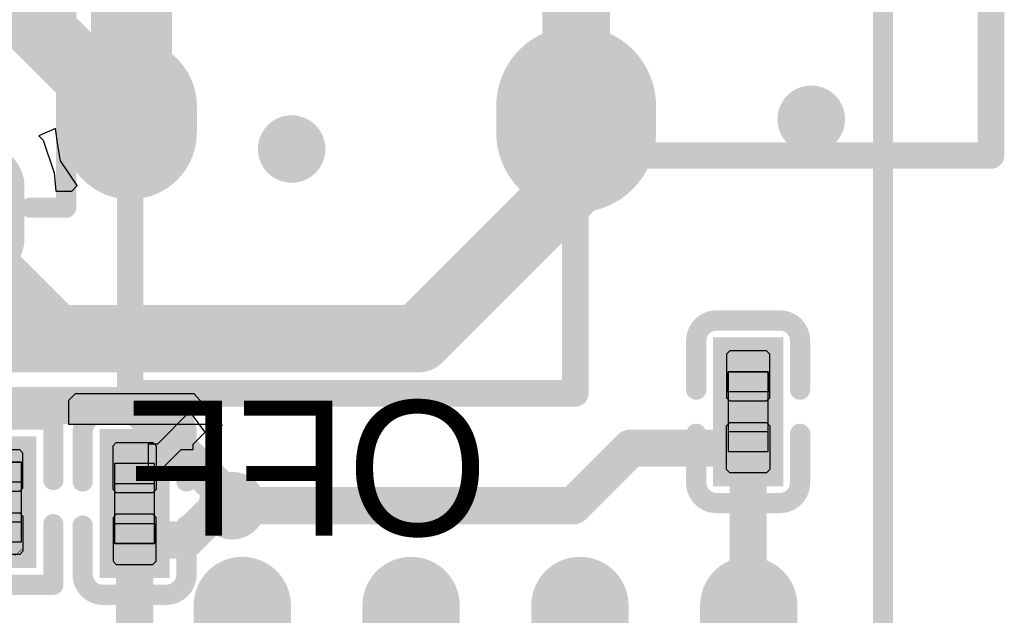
# Model space of a CAD drawing. Header units: millimetres. Extents: x 193.1 to 221.5, y 88 to 119.5.
# Tile 25 of 36: x 214.1 to 221.5, y 101.4 to 105.9. Entities that reach past the tile are written whole.
import ezdxf

# ---------------------------------------------------------------- set-up
doc = ezdxf.new("R2010")
doc.units = ezdxf.units.MM
for name, color, linetype in [('BottomLayer', 5, 'Continuous'), ('BottomOverlay', 54, 'Continuous'), ('BottomPaste', 16, 'Continuous'), ('BottomSolder', 6, 'Continuous'), ('KeepOutLayer', 6, 'Continuous'), ('Mechanical15', 56, 'Continuous'), ('Mechanical4', 56, 'Continuous'), ('Mechanical5', 56, 'Continuous'), ('Mechanical6', 56, 'Continuous'), ('MultiLayer', 9, 'Continuous'), ('PadHoleLayer', 156, 'Continuous'), ('TopLayer', 1, 'Continuous'), ('TopOverlay', 2, 'Continuous'), ('TopSolder', 216, 'Continuous'), ('ViaHoleLayer', 16, 'Continuous')]:
    doc.layers.add(name, color=color, linetype=linetype)

# ---------------------------------------------------------------- blocks, each defined once
blk = doc.blocks.new('C0201_B_17')
at = {"layer": 'BottomLayer'}
for points in [[(-0.4623, -0.1444), (-0.0938, -0.1444), (-0.4623, 0.1796), (-0.0938, 0.1796)], [(0.0862, -0.1444), (0.4546, -0.1444), (0.0862, 0.1796), (0.4546, 0.1796)]]:
    blk.add_solid(points, dxfattribs=at)
at = {"layer": 'BottomOverlay', "const_width": 0.1524}
for points in [[(-0.6909, 0.2558, -0.414214), (-0.5385, 0.4082)], [(0.5308, 0.4082, -0.414214), (0.6832, 0.2558)], [(-0.5385, -0.373, -0.414214), (-0.6909, -0.2206)], [(0.6832, -0.2206, -0.414214), (0.5308, -0.373)]]:
    blk.add_lwpolyline(points, format="xyb", dxfattribs=at)
for points in [[(-0.17, 0.4082), (-0.5385, 0.4082)], [(0.5308, 0.4082), (0.1624, 0.4082)], [(-0.6909, -0.2206), (-0.6909, 0.2558)], [(0.6832, -0.2206), (0.6832, 0.2558)], [(-0.17, -0.373), (-0.5385, -0.373)], [(0.5308, -0.373), (0.1624, -0.373)]]:
    blk.add_lwpolyline(points, dxfattribs=at)
at = {"layer": 'BottomOverlay', "const_width": 0.0762}
for points in [[(-0.5766, 0.4082, 1), (-0.5004, 0.4082, 1)], [(-0.5766, 0.4082, 1), (-0.5004, 0.4082, 1)], [(-0.2081, 0.4082, 1), (-0.1319, 0.4082, 1)], [(0.1243, 0.4082, 1), (0.2005, 0.4082, 1)], [(0.4927, 0.4082, 1), (0.5689, 0.4082, 1)], [(0.4927, 0.4082, 1), (0.5689, 0.4082, 1)], [(-0.729, 0.2558, 1), (-0.6528, 0.2558, 1)], [(-0.729, 0.2558, 1), (-0.6528, 0.2558, 1)], [(0.6451, 0.2558, 1), (0.7213, 0.2558, 1)], [(0.6451, 0.2558, 1), (0.7213, 0.2558, 1)], [(-0.729, -0.2206, 1), (-0.6528, -0.2206, 1)], [(-0.729, -0.2206, 1), (-0.6528, -0.2206, 1)], [(0.6451, -0.2206, 1), (0.7213, -0.2206, 1)], [(0.6451, -0.2206, 1), (0.7213, -0.2206, 1)], [(-0.5766, -0.373, 1), (-0.5004, -0.373, 1)], [(-0.5766, -0.373, 1), (-0.5004, -0.373, 1)], [(-0.2081, -0.373, 1), (-0.1319, -0.373, 1)], [(0.1243, -0.373, 1), (0.2005, -0.373, 1)], [(0.4927, -0.373, 1), (0.5689, -0.373, 1)], [(0.4927, -0.373, 1), (0.5689, -0.373, 1)]]:
    blk.add_lwpolyline(points, format="xyb", close=True, dxfattribs=at)
at = {"layer": 'BottomPaste'}
for p, q in [((-0.4383, 0.1796), (-0.4623, 0.1556)), ((-0.4623, 0.1556), (-0.4623, -0.1204)), ((-0.1088, 0.1796), (-0.4383, 0.1796)), ((-0.0848, 0.1556), (-0.1088, 0.1796)), ((-0.0848, -0.1204), (-0.0848, 0.1556)), ((0.0772, 0.1556), (0.1012, 0.1796)), ((0.0772, -0.1204), (0.0772, 0.1556)), ((0.1012, 0.1796), (0.4306, 0.1796)), ((0.4306, 0.1796), (0.4546, 0.1556)), ((0.4546, 0.1556), (0.4546, -0.1204)), ((-0.4623, -0.1204), (-0.4383, -0.1444)), ((-0.4383, -0.1444), (-0.1088, -0.1444)), ((-0.1088, -0.1444), (-0.0848, -0.1204)), ((0.1012, -0.1444), (0.0772, -0.1204)), ((0.4306, -0.1444), (0.1012, -0.1444)), ((0.4546, -0.1204), (0.4306, -0.1444))]:
    blk.add_line(p, q, dxfattribs=at)
for points in [[(-0.4623, -0.1444), (-0.0938, -0.1444), (-0.4623, 0.1796), (-0.0938, 0.1796)], [(0.0862, -0.1444), (0.4546, -0.1444), (0.0862, 0.1796), (0.4546, 0.1796)]]:
    blk.add_solid(points, dxfattribs=at)
at = {"layer": 'BottomSolder'}
for points in [[(-0.5639, -0.246), (0.0078, -0.246), (-0.5639, 0.2812), (0.0078, 0.2812)], [(-0.0154, -0.246), (0.5562, -0.246), (-0.0154, 0.2812), (0.5562, 0.2812)]]:
    blk.add_solid(points, dxfattribs=at)
at = {"layer": 'Mechanical4'}
for p, q in [((0.2962, 0.1676), (-0.3038, 0.1676)), ((-0.3038, 0.1676), (-0.3038, -0.1324)), ((0.2962, -0.1324), (0.2962, 0.1676)), ((-0.3038, -0.1324), (0.2962, -0.1324))]:
    blk.add_line(p, q, dxfattribs=at)
at = {"layer": 'Mechanical5'}
for p, q in [((-0.3038, -0.1324), (-0.3038, 0.1676)), ((-0.3038, 0.1676), (-0.1538, 0.1676)), ((-0.1538, 0.1676), (-0.1538, -0.1324)), ((0.2962, 0.1676), (0.1462, 0.1676)), ((0.1462, 0.1676), (0.1462, -0.1324)), ((0.2962, -0.1324), (0.2962, 0.1676)), ((-0.1538, -0.1324), (-0.3038, -0.1324)), ((0.1462, -0.1324), (0.2962, -0.1324))]:
    blk.add_line(p, q, dxfattribs=at)
blk = doc.blocks.new('C0201_B_28')
at = {"layer": 'BottomLayer'}
for points in [[(-0.4623, -0.1444), (-0.0938, -0.1444), (-0.4623, 0.1796), (-0.0938, 0.1796)], [(0.0862, -0.1444), (0.4546, -0.1444), (0.0862, 0.1796), (0.4546, 0.1796)]]:
    blk.add_solid(points, dxfattribs=at)
at = {"layer": 'BottomOverlay', "const_width": 0.1524}
for points in [[(-0.6909, 0.2558, -0.414214), (-0.5385, 0.4082)], [(0.5308, 0.4082, -0.414214), (0.6832, 0.2558)], [(-0.5385, -0.373, -0.414214), (-0.6909, -0.2206)], [(0.6832, -0.2206, -0.414214), (0.5308, -0.373)]]:
    blk.add_lwpolyline(points, format="xyb", dxfattribs=at)
for points in [[(-0.5385, 0.4082), (-0.17, 0.4082)], [(0.1624, 0.4082), (0.5308, 0.4082)], [(-0.6909, 0.2558), (-0.6909, -0.2206)], [(0.6832, 0.2558), (0.6832, -0.2206)], [(-0.5385, -0.373), (-0.17, -0.373)], [(0.1624, -0.373), (0.5308, -0.373)]]:
    blk.add_lwpolyline(points, dxfattribs=at)
at = {"layer": 'BottomOverlay', "const_width": 0.0762}
for points in [[(-0.5766, 0.4082, 1), (-0.5004, 0.4082, 1)], [(-0.5766, 0.4082, 1), (-0.5004, 0.4082, 1)], [(-0.2081, 0.4082, 1), (-0.1319, 0.4082, 1)], [(0.1243, 0.4082, 1), (0.2005, 0.4082, 1)], [(0.4927, 0.4082, 1), (0.5689, 0.4082, 1)], [(0.4927, 0.4082, 1), (0.5689, 0.4082, 1)], [(-0.729, 0.2558, 1), (-0.6528, 0.2558, 1)], [(-0.729, 0.2558, 1), (-0.6528, 0.2558, 1)], [(0.6451, 0.2558, 1), (0.7213, 0.2558, 1)], [(0.6451, 0.2558, 1), (0.7213, 0.2558, 1)], [(-0.729, -0.2206, 1), (-0.6528, -0.2206, 1)], [(-0.729, -0.2206, 1), (-0.6528, -0.2206, 1)], [(0.6451, -0.2206, 1), (0.7213, -0.2206, 1)], [(0.6451, -0.2206, 1), (0.7213, -0.2206, 1)], [(-0.5766, -0.373, 1), (-0.5004, -0.373, 1)], [(-0.5766, -0.373, 1), (-0.5004, -0.373, 1)], [(-0.2081, -0.373, 1), (-0.1319, -0.373, 1)], [(0.1243, -0.373, 1), (0.2005, -0.373, 1)], [(0.4927, -0.373, 1), (0.5689, -0.373, 1)], [(0.4927, -0.373, 1), (0.5689, -0.373, 1)]]:
    blk.add_lwpolyline(points, format="xyb", close=True, dxfattribs=at)
at = {"layer": 'BottomPaste'}
for p, q in [((-0.4383, 0.1796), (-0.4623, 0.1556)), ((-0.4623, 0.1556), (-0.4623, -0.1204)), ((-0.1088, 0.1796), (-0.4383, 0.1796)), ((-0.0848, 0.1556), (-0.1088, 0.1796)), ((-0.0848, -0.1204), (-0.0848, 0.1556)), ((0.0772, 0.1556), (0.1012, 0.1796)), ((0.0772, -0.1204), (0.0772, 0.1556)), ((0.1012, 0.1796), (0.4306, 0.1796)), ((0.4306, 0.1796), (0.4546, 0.1556)), ((0.4546, 0.1556), (0.4546, -0.1204)), ((-0.4623, -0.1204), (-0.4383, -0.1444)), ((-0.4383, -0.1444), (-0.1088, -0.1444)), ((-0.1088, -0.1444), (-0.0848, -0.1204)), ((0.1012, -0.1444), (0.0772, -0.1204)), ((0.4306, -0.1444), (0.1012, -0.1444)), ((0.4546, -0.1204), (0.4306, -0.1444))]:
    blk.add_line(p, q, dxfattribs=at)
for points in [[(-0.4623, -0.1444), (-0.0938, -0.1444), (-0.4623, 0.1796), (-0.0938, 0.1796)], [(0.0862, -0.1444), (0.4546, -0.1444), (0.0862, 0.1796), (0.4546, 0.1796)]]:
    blk.add_solid(points, dxfattribs=at)
at = {"layer": 'BottomSolder'}
for points in [[(-0.5639, -0.246), (0.0078, -0.246), (-0.5639, 0.2812), (0.0078, 0.2812)], [(-0.0154, -0.246), (0.5562, -0.246), (-0.0154, 0.2812), (0.5562, 0.2812)]]:
    blk.add_solid(points, dxfattribs=at)
at = {"layer": 'Mechanical4'}
for p, q in [((0.2962, 0.1676), (-0.3038, 0.1676)), ((-0.3038, 0.1676), (-0.3038, -0.1324)), ((0.2962, -0.1324), (0.2962, 0.1676)), ((-0.3038, -0.1324), (0.2962, -0.1324))]:
    blk.add_line(p, q, dxfattribs=at)
at = {"layer": 'Mechanical5'}
for p, q in [((-0.3038, -0.1324), (-0.3038, 0.1676)), ((-0.3038, 0.1676), (-0.1538, 0.1676)), ((-0.1538, 0.1676), (-0.1538, -0.1324)), ((0.2962, 0.1676), (0.1462, 0.1676)), ((0.1462, 0.1676), (0.1462, -0.1324)), ((0.2962, -0.1324), (0.2962, 0.1676)), ((-0.1538, -0.1324), (-0.3038, -0.1324)), ((0.1462, -0.1324), (0.2962, -0.1324))]:
    blk.add_line(p, q, dxfattribs=at)
blk = doc.blocks.new('R0201_B_44')
at = {"layer": 'BottomLayer'}
for points in [[(-0.3752, -0.162), (-0.0721, -0.162), (-0.3752, 0.162), (-0.0721, 0.162)], [(0.1079, -0.162), (0.411, -0.162), (0.1079, 0.162), (0.411, 0.162)]]:
    blk.add_solid(points, dxfattribs=at)
at = {"layer": 'BottomOverlay', "const_width": 0.1524}
for points in [[(-0.1483, 0.3906), (-0.6038, 0.3906)], [(-0.6038, -0.3906), (-0.6038, 0.3906)], [(0.6396, 0.3906), (0.1841, 0.3906)], [(0.6396, -0.3906), (0.6396, 0.3906)], [(-0.1483, -0.3906), (-0.6038, -0.3906)], [(0.6396, -0.3906), (0.1841, -0.3906)]]:
    blk.add_lwpolyline(points, dxfattribs=at)
at = {"layer": 'BottomOverlay', "const_width": 0.0762}
for points in [[(-0.6419, 0.3906, 1), (-0.5657, 0.3906, 1)], [(-0.6419, 0.3906, 1), (-0.5657, 0.3906, 1)], [(-0.1864, 0.3906, 1), (-0.1102, 0.3906, 1)], [(0.146, 0.3906, 1), (0.2222, 0.3906, 1)], [(0.6015, 0.3906, 1), (0.6777, 0.3906, 1)], [(0.6015, 0.3906, 1), (0.6777, 0.3906, 1)], [(-0.6419, -0.3906, 1), (-0.5657, -0.3906, 1)], [(-0.6419, -0.3906, 1), (-0.5657, -0.3906, 1)], [(-0.1864, -0.3906, 1), (-0.1102, -0.3906, 1)], [(0.146, -0.3906, 1), (0.2222, -0.3906, 1)], [(0.6015, -0.3906, 1), (0.6777, -0.3906, 1)], [(0.6015, -0.3906, 1), (0.6777, -0.3906, 1)]]:
    blk.add_lwpolyline(points, format="xyb", close=True, dxfattribs=at)
at = {"layer": 'BottomPaste'}
for p, q in [((-0.3512, 0.162), (-0.3752, 0.138)), ((-0.0871, 0.162), (-0.3512, 0.162)), ((-0.0631, 0.138), (-0.0871, 0.162)), ((0.0989, 0.138), (0.1229, 0.162)), ((0.1229, 0.162), (0.3871, 0.162)), ((0.3871, 0.162), (0.411, 0.138)), ((-0.3752, 0.138), (-0.3752, -0.138)), ((-0.0631, -0.138), (-0.0631, 0.138)), ((0.0989, -0.138), (0.0989, 0.138)), ((0.411, 0.138), (0.411, -0.138)), ((-0.3752, -0.138), (-0.3512, -0.162)), ((-0.0871, -0.162), (-0.0631, -0.138)), ((0.1229, -0.162), (0.0989, -0.138)), ((0.411, -0.138), (0.3871, -0.162)), ((-0.3512, -0.162), (-0.0871, -0.162)), ((0.3871, -0.162), (0.1229, -0.162))]:
    blk.add_line(p, q, dxfattribs=at)
for points in [[(-0.3752, -0.162), (-0.0721, -0.162), (-0.3752, 0.162), (-0.0721, 0.162)], [(0.1079, -0.162), (0.411, -0.162), (0.1079, 0.162), (0.411, 0.162)]]:
    blk.add_solid(points, dxfattribs=at)
at = {"layer": 'BottomSolder'}
for points in [[(-0.4768, -0.2636), (0.0295, -0.2636), (-0.4768, 0.2636), (0.0295, 0.2636)], [(0.0063, -0.2636), (0.5126, -0.2636), (0.0063, 0.2636), (0.5126, 0.2636)]]:
    blk.add_solid(points, dxfattribs=at)
at = {"layer": 'Mechanical15', "const_width": 0.00254}
blk.add_lwpolyline([(0.4229, 0.1016), (0.3721, 0.1524)], dxfattribs=at)
at = {"layer": 'Mechanical15', "const_width": 0.00127}
for points in [[(0.3714, 0.1524, 1), (0.3727, 0.1524, 1)], [(0.4222, 0.1016, 1), (0.4235, 0.1016, 1)]]:
    blk.add_lwpolyline(points, format="xyb", close=True, dxfattribs=at)
at = {"layer": 'Mechanical4'}
for p, q in [((0.3179, 0.15), (-0.2821, 0.15)), ((-0.2821, 0.15), (-0.2821, -0.1501)), ((0.3179, -0.1501), (0.3179, 0.15)), ((-0.2821, -0.1501), (0.3179, -0.1501))]:
    blk.add_line(p, q, dxfattribs=at)
at = {"layer": 'Mechanical5'}
for p, q in [((-0.2821, -0.1501), (-0.2821, 0.15)), ((-0.2821, 0.15), (-0.1321, 0.15)), ((-0.1321, 0.15), (-0.1321, -0.1501)), ((0.3179, 0.15), (0.1679, 0.15)), ((0.1679, 0.15), (0.1679, -0.1501)), ((0.3179, -0.1501), (0.3179, 0.15)), ((-0.1321, -0.1501), (-0.2821, -0.1501)), ((0.1679, -0.1501), (0.3179, -0.1501))]:
    blk.add_line(p, q, dxfattribs=at)
blk = doc.blocks.new('SWITCH7_2_B_46')
at = {"layer": 'BottomLayer'}
for points, const_width in [([(-2.6006, 1.7272), (-2.4006, 1.7272)], 1), ([(-0.1, 1.7272), (0.1, 1.7272)], 1), ([(2.4003, 1.7272), (2.6003, 1.7272)], 1), ([(-2.5467, -1.628), (-2.4545, -1.628)], 1), ([(-0.1554, -1.628), (0.1555, -1.628)], 0.889), ([(2.4004, -1.628), (2.6004, -1.628)], 0.8)]:
    blk.add_lwpolyline(points, dxfattribs=dict(at, const_width=const_width))
for points, const_width in [([(-2.8506, 1.7272, 1), (-2.3506, 1.7272, 1)], 0.5), ([(-2.6506, 1.7272, 1), (-2.1506, 1.7272, 1)], 0.5), ([(-0.35, 1.7272, 1), (0.15, 1.7272, 1)], 0.5), ([(-0.15, 1.7272, 1), (0.35, 1.7272, 1)], 0.5), ([(2.1503, 1.7272, 1), (2.6503, 1.7272, 1)], 0.5), ([(2.3503, 1.7272, 1), (2.8503, 1.7272, 1)], 0.5), ([(-2.7967, -1.628, 1), (-2.2967, -1.628, 1)], 0.5), ([(-2.7045, -1.628, 1), (-2.2045, -1.628, 1)], 0.5), ([(-0.3777, -1.628, 1), (0.0668, -1.628, 1)], 0.4445), ([(-0.0667, -1.628, 1), (0.3778, -1.628, 1)], 0.4445), ([(2.2004, -1.628, 1), (2.6004, -1.628, 1)], 0.4), ([(2.4004, -1.628, 1), (2.8003, -1.628, 1)], 0.4)]:
    blk.add_lwpolyline(points, format="xyb", close=True, dxfattribs=dict(at, const_width=const_width))
at = {"layer": 'BottomOverlay', "const_width": 0.2}
for points in [[(1.5031, 4.8481), (1.3644, 4.8481)], [(1.3644, 1.755), (1.3644, 4.8481)], [(1.5031, 4.8481), (1.5032, 4.8482)], [(2.7723, 4.8482), (1.5032, 4.8482)], [(2.7723, 1.7551), (2.7723, 4.8482)], [(-4.5619, -1.628), (-4.5619, 1.7206)], [(4.5619, 1.7206), (-4.5619, 1.7206)], [(4.5619, -1.628), (4.5619, 1.7206)], [(4.5619, -1.628), (-4.5619, -1.628)]]:
    blk.add_lwpolyline(points, dxfattribs=at)
at = {"layer": 'BottomOverlay', "const_width": 0.1}
for points in [[(1.3144, 4.8481, 1), (1.4144, 4.8481, 1)], [(1.3144, 4.8481, 1), (1.4144, 4.8481, 1)], [(1.4531, 4.8481, 1), (1.5531, 4.8481, 1)], [(1.4531, 4.8481, 1), (1.5531, 4.8481, 1)], [(1.4532, 4.8482, 1), (1.5532, 4.8482, 1)], [(1.4532, 4.8482, 1), (1.5532, 4.8482, 1)], [(2.7223, 4.8482, 1), (2.8223, 4.8482, 1)], [(2.7223, 4.8482, 1), (2.8223, 4.8482, 1)], [(1.3144, 1.755, 1), (1.4144, 1.755, 1)], [(2.7223, 1.7551, 1), (2.8223, 1.7551, 1)], [(-4.6119, 1.7206, 1), (-4.5119, 1.7206, 1)], [(-4.6119, 1.7206, 1), (-4.5119, 1.7206, 1)], [(4.5119, 1.7206, 1), (4.6119, 1.7206, 1)], [(4.5119, 1.7206, 1), (4.6119, 1.7206, 1)], [(-4.6119, -1.628, 1), (-4.5119, -1.628, 1)], [(-4.6119, -1.628, 1), (-4.5119, -1.628, 1)], [(4.5119, -1.628, 1), (4.6119, -1.628, 1)], [(4.5119, -1.628, 1), (4.6119, -1.628, 1)]]:
    blk.add_lwpolyline(points, format="xyb", close=True, dxfattribs=at)
at = {"layer": 'BottomSolder'}
for points, const_width in [([(-2.6006, 1.7272), (-2.4006, 1.7272)], 1.2032), ([(-0.1, 1.7272), (0.1, 1.7272)], 1.2032), ([(2.4003, 1.7272), (2.6003, 1.7272)], 1.2032), ([(-2.5467, -1.628), (-2.4545, -1.628)], 1.2032), ([(-0.1554, -1.628), (0.1555, -1.628)], 1.0922), ([(2.4004, -1.628), (2.6004, -1.628)], 1.0032)]:
    blk.add_lwpolyline(points, dxfattribs=dict(at, const_width=const_width))
for points, const_width in [([(-2.9014, 1.7272, 1), (-2.2998, 1.7272, 1)], 0.6016), ([(-2.7014, 1.7272, 1), (-2.0998, 1.7272, 1)], 0.6016), ([(-0.4008, 1.7272, 1), (0.2008, 1.7272, 1)], 0.6016), ([(-0.2008, 1.7272, 1), (0.4008, 1.7272, 1)], 0.6016), ([(2.0995, 1.7272, 1), (2.7011, 1.7272, 1)], 0.6016), ([(2.2995, 1.7272, 1), (2.9011, 1.7272, 1)], 0.6016), ([(-2.8475, -1.628, 1), (-2.2459, -1.628, 1)], 0.6016), ([(-2.7553, -1.628, 1), (-2.1537, -1.628, 1)], 0.6016), ([(-0.4285, -1.628, 1), (0.1176, -1.628, 1)], 0.5461), ([(-0.1175, -1.628, 1), (0.4286, -1.628, 1)], 0.5461), ([(2.1496, -1.628, 1), (2.6512, -1.628, 1)], 0.5016), ([(2.3496, -1.628, 1), (2.8512, -1.628, 1)], 0.5016)]:
    blk.add_lwpolyline(points, format="xyb", close=True, dxfattribs=dict(at, const_width=const_width))
at = {"layer": 'MultiLayer'}
for points, const_width in [([(-2.6006, 1.7272), (-2.4006, 1.7272)], 1), ([(-0.1, 1.7272), (0.1, 1.7272)], 1), ([(2.4003, 1.7272), (2.6003, 1.7272)], 1), ([(-2.5467, -1.628), (-2.4545, -1.628)], 1), ([(-0.1554, -1.628), (0.1555, -1.628)], 0.889), ([(2.4004, -1.628), (2.6004, -1.628)], 0.8)]:
    blk.add_lwpolyline(points, dxfattribs=dict(at, const_width=const_width))
for points, const_width in [([(-2.8506, 1.7272, 1), (-2.3506, 1.7272, 1)], 0.5), ([(-2.6506, 1.7272, 1), (-2.1506, 1.7272, 1)], 0.5), ([(-0.35, 1.7272, 1), (0.15, 1.7272, 1)], 0.5), ([(-0.15, 1.7272, 1), (0.35, 1.7272, 1)], 0.5), ([(2.1503, 1.7272, 1), (2.6503, 1.7272, 1)], 0.5), ([(2.3503, 1.7272, 1), (2.8503, 1.7272, 1)], 0.5), ([(-2.7967, -1.628, 1), (-2.2967, -1.628, 1)], 0.5), ([(-2.7045, -1.628, 1), (-2.2045, -1.628, 1)], 0.5), ([(-0.3777, -1.628, 1), (0.0668, -1.628, 1)], 0.4445), ([(-0.0667, -1.628, 1), (0.3778, -1.628, 1)], 0.4445), ([(2.2004, -1.628, 1), (2.6004, -1.628, 1)], 0.4), ([(2.4004, -1.628, 1), (2.8003, -1.628, 1)], 0.4)]:
    blk.add_lwpolyline(points, format="xyb", close=True, dxfattribs=dict(at, const_width=const_width))
at = {"layer": 'PadHoleLayer', "const_width": 0.15}
for points in [[(-2.2756, 1.7522), (-2.2756, 1.7022, -1), (-2.7256, 1.7022), (-2.7256, 1.7522, -1)], [(0.225, 1.7522), (0.225, 1.7022, -1), (-0.225, 1.7022), (-0.225, 1.7522, -1)], [(2.7253, 1.7522), (2.7253, 1.7022, -1), (2.2753, 1.7022), (2.2753, 1.7522, -1)], [(-2.2756, -1.603), (-2.2756, -1.653, -1), (-2.7256, -1.653), (-2.7256, -1.603, -1)], [(0.2251, -1.603), (0.2251, -1.653, -1), (-0.225, -1.653), (-0.225, -1.603, -1)], [(2.7254, -1.603), (2.7254, -1.653, -1), (2.2753, -1.653), (2.2753, -1.603, -1)]]:
    blk.add_lwpolyline(points, format="xyb", close=True, dxfattribs=at)
at = {"layer": 'TopLayer'}
for points, const_width in [([(-2.6006, 1.7272), (-2.4006, 1.7272)], 1), ([(-0.1, 1.7272), (0.1, 1.7272)], 1), ([(2.4003, 1.7272), (2.6003, 1.7272)], 1), ([(-2.5467, -1.628), (-2.4545, -1.628)], 1), ([(-0.1554, -1.628), (0.1555, -1.628)], 0.889), ([(2.4004, -1.628), (2.6004, -1.628)], 0.8)]:
    blk.add_lwpolyline(points, dxfattribs=dict(at, const_width=const_width))
for points, const_width in [([(-2.8506, 1.7272, 1), (-2.3506, 1.7272, 1)], 0.5), ([(-2.6506, 1.7272, 1), (-2.1506, 1.7272, 1)], 0.5), ([(-0.35, 1.7272, 1), (0.15, 1.7272, 1)], 0.5), ([(-0.15, 1.7272, 1), (0.35, 1.7272, 1)], 0.5), ([(2.1503, 1.7272, 1), (2.6503, 1.7272, 1)], 0.5), ([(2.3503, 1.7272, 1), (2.8503, 1.7272, 1)], 0.5), ([(-2.7967, -1.628, 1), (-2.2967, -1.628, 1)], 0.5), ([(-2.7045, -1.628, 1), (-2.2045, -1.628, 1)], 0.5), ([(-0.3777, -1.628, 1), (0.0668, -1.628, 1)], 0.4445), ([(-0.0667, -1.628, 1), (0.3778, -1.628, 1)], 0.4445), ([(2.2004, -1.628, 1), (2.6004, -1.628, 1)], 0.4), ([(2.4004, -1.628, 1), (2.8003, -1.628, 1)], 0.4)]:
    blk.add_lwpolyline(points, format="xyb", close=True, dxfattribs=dict(at, const_width=const_width))
at = {"layer": 'TopSolder'}
for points, const_width in [([(-2.6006, 1.7272), (-2.4006, 1.7272)], 1.2032), ([(-0.1, 1.7272), (0.1, 1.7272)], 1.2032), ([(2.4003, 1.7272), (2.6003, 1.7272)], 1.2032), ([(-2.5467, -1.628), (-2.4545, -1.628)], 1.2032), ([(-0.1554, -1.628), (0.1555, -1.628)], 1.0922), ([(2.4004, -1.628), (2.6004, -1.628)], 1.0032)]:
    blk.add_lwpolyline(points, dxfattribs=dict(at, const_width=const_width))
for points, const_width in [([(-2.9014, 1.7272, 1), (-2.2998, 1.7272, 1)], 0.6016), ([(-2.7014, 1.7272, 1), (-2.0998, 1.7272, 1)], 0.6016), ([(-0.4008, 1.7272, 1), (0.2008, 1.7272, 1)], 0.6016), ([(-0.2008, 1.7272, 1), (0.4008, 1.7272, 1)], 0.6016), ([(2.0995, 1.7272, 1), (2.7011, 1.7272, 1)], 0.6016), ([(2.2995, 1.7272, 1), (2.9011, 1.7272, 1)], 0.6016), ([(-2.8475, -1.628, 1), (-2.2459, -1.628, 1)], 0.6016), ([(-2.7553, -1.628, 1), (-2.1537, -1.628, 1)], 0.6016), ([(-0.4285, -1.628, 1), (0.1176, -1.628, 1)], 0.5461), ([(-0.1175, -1.628, 1), (0.4286, -1.628, 1)], 0.5461), ([(2.1496, -1.628, 1), (2.6512, -1.628, 1)], 0.5016), ([(2.3496, -1.628, 1), (2.8512, -1.628, 1)], 0.5016)]:
    blk.add_lwpolyline(points, format="xyb", close=True, dxfattribs=dict(at, const_width=const_width))
blk = doc.blocks.new('SOIC_8_L5_3_W5_3_P1_27_LS8_0_BL_B_50')
at = {"layer": 'BottomLayer', "const_width": 0.63}
for points in [[(-4.0225, 1.6321), (-2.4025, 1.6321)], [(3.0377, 1.6321), (4.6577, 1.6321)], [(-4.0225, 0.3621), (-2.4025, 0.3621)], [(3.0377, 0.3621), (4.6577, 0.3621)], [(-4.0225, -0.9079), (-2.4025, -0.9079)], [(3.0377, -0.9079), (4.6577, -0.9079)], [(-4.0225, -2.1779), (-2.4025, -2.1779)], [(3.0377, -2.1779), (4.6577, -2.1779)]]:
    blk.add_lwpolyline(points, dxfattribs=at)
at = {"layer": 'BottomLayer', "const_width": 0.315}
for points in [[(-4.18, 1.6321, 1), (-3.865, 1.6321, 1)], [(-2.56, 1.6321, 1), (-2.245, 1.6321, 1)], [(2.8802, 1.6321, 1), (3.1952, 1.6321, 1)], [(4.5002, 1.6321, 1), (4.8152, 1.6321, 1)], [(-4.18, 0.3621, 1), (-3.865, 0.3621, 1)], [(-2.56, 0.3621, 1), (-2.245, 0.3621, 1)], [(2.8802, 0.3621, 1), (3.1952, 0.3621, 1)], [(4.5002, 0.3621, 1), (4.8152, 0.3621, 1)], [(-4.18, -0.9079, 1), (-3.865, -0.9079, 1)], [(-2.56, -0.9079, 1), (-2.245, -0.9079, 1)], [(2.8802, -0.9079, 1), (3.1952, -0.9079, 1)], [(4.5002, -0.9079, 1), (4.8152, -0.9079, 1)], [(-4.18, -2.1779, 1), (-3.865, -2.1779, 1)], [(-2.56, -2.1779, 1), (-2.245, -2.1779, 1)], [(2.8802, -2.1779, 1), (3.1952, -2.1779, 1)], [(4.5002, -2.1779, 1), (4.8152, -2.1779, 1)]]:
    blk.add_lwpolyline(points, format="xyb", close=True, dxfattribs=at)
at = {"layer": 'BottomOverlay', "const_width": 0.1524}
for points in [[(-1.8588, 2.3658), (2.494, 2.3658)], [(-1.8588, 2.3658), (-1.8588, -2.9116)], [(2.494, 2.3658), (2.494, -2.9116)], [(-1.8588, -2.9116), (2.494, -2.9116)]]:
    blk.add_lwpolyline(points, dxfattribs=at)
at = {"layer": 'BottomOverlay'}
for points, const_width in [([(-1.8969, 2.3658, 1), (-1.8207, 2.3658, 1)], 0.0762), ([(-1.8969, 2.3658, 1), (-1.8207, 2.3658, 1)], 0.0762), ([(2.4559, 2.3658, 1), (2.5321, 2.3658, 1)], 0.0762), ([(2.4559, 2.3658, 1), (2.5321, 2.3658, 1)], 0.0762), ([(-0.9562, -2.1779, 1), (-1.2564, -2.1779, 1)], 0.3), ([(-1.3314, -2.1779, 1), (-1.1814, -2.1779, 1)], 0.15), ([(-1.0312, -2.1779, 1), (-0.8812, -2.1779, 1)], 0.15), ([(-2.1134, -2.8879, 1), (-2.4136, -2.8879, 1)], 0.3), ([(-2.4886, -2.8879, 1), (-2.3386, -2.8879, 1)], 0.15), ([(-2.1884, -2.8879, 1), (-2.0384, -2.8879, 1)], 0.15), ([(-1.8969, -2.9116, 1), (-1.8207, -2.9116, 1)], 0.0762), ([(-1.8969, -2.9116, 1), (-1.8207, -2.9116, 1)], 0.0762), ([(2.4559, -2.9116, 1), (2.5321, -2.9116, 1)], 0.0762), ([(2.4559, -2.9116, 1), (2.5321, -2.9116, 1)], 0.0762)]:
    blk.add_lwpolyline(points, format="xyb", close=True, dxfattribs=dict(at, const_width=const_width))
at = {"layer": 'BottomPaste', "const_width": 0.63}
for points in [[(-4.0225, 1.6321), (-2.4025, 1.6321)], [(3.0377, 1.6321), (4.6577, 1.6321)], [(-4.0225, 0.3621), (-2.4025, 0.3621)], [(3.0377, 0.3621), (4.6577, 0.3621)], [(-4.0225, -0.9079), (-2.4025, -0.9079)], [(3.0377, -0.9079), (4.6577, -0.9079)], [(-4.0225, -2.1779), (-2.4025, -2.1779)], [(3.0377, -2.1779), (4.6577, -2.1779)]]:
    blk.add_lwpolyline(points, dxfattribs=at)
at = {"layer": 'BottomPaste', "const_width": 0.315}
for points in [[(-4.18, 1.6321, 1), (-3.865, 1.6321, 1)], [(-2.56, 1.6321, 1), (-2.245, 1.6321, 1)], [(2.8802, 1.6321, 1), (3.1952, 1.6321, 1)], [(4.5002, 1.6321, 1), (4.8152, 1.6321, 1)], [(-4.18, 0.3621, 1), (-3.865, 0.3621, 1)], [(-2.56, 0.3621, 1), (-2.245, 0.3621, 1)], [(2.8802, 0.3621, 1), (3.1952, 0.3621, 1)], [(4.5002, 0.3621, 1), (4.8152, 0.3621, 1)], [(-4.18, -0.9079, 1), (-3.865, -0.9079, 1)], [(-2.56, -0.9079, 1), (-2.245, -0.9079, 1)], [(2.8802, -0.9079, 1), (3.1952, -0.9079, 1)], [(4.5002, -0.9079, 1), (4.8152, -0.9079, 1)], [(-4.18, -2.1779, 1), (-3.865, -2.1779, 1)], [(-2.56, -2.1779, 1), (-2.245, -2.1779, 1)], [(2.8802, -2.1779, 1), (3.1952, -2.1779, 1)], [(4.5002, -2.1779, 1), (4.8152, -2.1779, 1)]]:
    blk.add_lwpolyline(points, format="xyb", close=True, dxfattribs=at)
at = {"layer": 'BottomSolder', "const_width": 0.7316}
for points in [[(-4.0225, 1.6321), (-2.4025, 1.6321)], [(3.0377, 1.6321), (4.6577, 1.6321)], [(-4.0225, 0.3621), (-2.4025, 0.3621)], [(3.0377, 0.3621), (4.6577, 0.3621)], [(-4.0225, -0.9079), (-2.4025, -0.9079)], [(3.0377, -0.9079), (4.6577, -0.9079)], [(-4.0225, -2.1779), (-2.4025, -2.1779)], [(3.0377, -2.1779), (4.6577, -2.1779)]]:
    blk.add_lwpolyline(points, dxfattribs=at)
at = {"layer": 'BottomSolder', "const_width": 0.3658}
for points in [[(-4.2054, 1.6321, 1), (-3.8396, 1.6321, 1)], [(-2.5854, 1.6321, 1), (-2.2196, 1.6321, 1)], [(2.8548, 1.6321, 1), (3.2206, 1.6321, 1)], [(4.4748, 1.6321, 1), (4.8406, 1.6321, 1)], [(-4.2054, 0.3621, 1), (-3.8396, 0.3621, 1)], [(-2.5854, 0.3621, 1), (-2.2196, 0.3621, 1)], [(2.8548, 0.3621, 1), (3.2206, 0.3621, 1)], [(4.4748, 0.3621, 1), (4.8406, 0.3621, 1)], [(-4.2054, -0.9079, 1), (-3.8396, -0.9079, 1)], [(-2.5854, -0.9079, 1), (-2.2196, -0.9079, 1)], [(2.8548, -0.9079, 1), (3.2206, -0.9079, 1)], [(4.4748, -0.9079, 1), (4.8406, -0.9079, 1)], [(-4.2054, -2.1779, 1), (-3.8396, -2.1779, 1)], [(-2.5854, -2.1779, 1), (-2.2196, -2.1779, 1)], [(2.8548, -2.1779, 1), (3.2206, -2.1779, 1)], [(4.4748, -2.1779, 1), (4.8406, -2.1779, 1)]]:
    blk.add_lwpolyline(points, format="xyb", close=True, dxfattribs=at)
at = {"layer": 'Mechanical15'}
for p, q in [((-3.6324, 1.8571), (-3.6324, 1.4071)), ((-2.9824, 1.8571), (-3.6324, 1.8571)), ((-2.9924, 1.8571), (-2.9924, 1.4071)), ((-2.2774, 1.8571), (-2.9924, 1.8571)), ((-2.9824, 1.4071), (-2.9824, 1.8571)), ((-2.2774, 1.4071), (-2.2774, 1.8571)), ((2.9126, 1.4071), (2.9126, 1.8571)), ((2.9126, 1.8571), (3.6276, 1.8571)), ((3.6176, 1.4071), (3.6176, 1.8571)), ((3.6176, 1.8571), (4.2676, 1.8571)), ((3.6276, 1.8571), (3.6276, 1.4071)), ((4.2676, 1.8571), (4.2676, 1.4071)), ((-3.6324, 1.4071), (-2.9824, 1.4071)), ((-2.9924, 1.4071), (-2.2774, 1.4071)), ((3.6276, 1.4071), (2.9126, 1.4071)), ((4.2676, 1.4071), (3.6176, 1.4071)), ((-3.6324, 0.5871), (-3.6324, 0.1371)), ((-2.9824, 0.5871), (-3.6324, 0.5871)), ((-2.9924, 0.5871), (-2.9924, 0.1371)), ((-2.2774, 0.5871), (-2.9924, 0.5871)), ((-2.9824, 0.1371), (-2.9824, 0.5871)), ((-2.2774, 0.1371), (-2.2774, 0.5871)), ((2.9126, 0.1371), (2.9126, 0.5871)), ((2.9126, 0.5871), (3.6276, 0.5871)), ((3.6176, 0.1371), (3.6176, 0.5871)), ((3.6176, 0.5871), (4.2676, 0.5871)), ((3.6276, 0.5871), (3.6276, 0.1371)), ((4.2676, 0.5871), (4.2676, 0.1371)), ((-3.6324, 0.1371), (-2.9824, 0.1371)), ((-2.9924, 0.1371), (-2.2774, 0.1371)), ((3.6276, 0.1371), (2.9126, 0.1371)), ((4.2676, 0.1371), (3.6176, 0.1371)), ((-3.6324, -0.6829), (-3.6324, -1.1329)), ((-2.9824, -0.6829), (-3.6324, -0.6829)), ((-2.9924, -0.6829), (-2.9924, -1.1329)), ((-2.2774, -0.6829), (-2.9924, -0.6829)), ((-2.9824, -1.1329), (-2.9824, -0.6829)), ((-2.2774, -1.1329), (-2.2774, -0.6829)), ((2.9126, -1.1329), (2.9126, -0.6829)), ((2.9126, -0.6829), (3.6276, -0.6829)), ((3.6176, -1.1329), (3.6176, -0.6829)), ((3.6176, -0.6829), (4.2676, -0.6829)), ((3.6276, -0.6829), (3.6276, -1.1329)), ((4.2676, -0.6829), (4.2676, -1.1329)), ((-3.6324, -1.1329), (-2.9824, -1.1329)), ((-2.9924, -1.1329), (-2.2774, -1.1329)), ((3.6276, -1.1329), (2.9126, -1.1329)), ((4.2676, -1.1329), (3.6176, -1.1329)), ((-3.6324, -1.9529), (-3.6324, -2.4029)), ((-2.9824, -1.9529), (-3.6324, -1.9529)), ((-2.9924, -1.9529), (-2.9924, -2.4029)), ((-2.2774, -1.9529), (-2.9924, -1.9529)), ((-2.9824, -2.4029), (-2.9824, -1.9529)), ((-2.2774, -2.4029), (-2.2774, -1.9529)), ((2.9126, -2.4029), (2.9126, -1.9529)), ((2.9126, -1.9529), (3.6276, -1.9529)), ((3.6176, -2.4029), (3.6176, -1.9529)), ((3.6176, -1.9529), (4.2676, -1.9529)), ((3.6276, -1.9529), (3.6276, -2.4029)), ((4.2676, -1.9529), (4.2676, -2.4029)), ((-3.6324, -2.4029), (-2.9824, -2.4029)), ((-2.9924, -2.4029), (-2.2774, -2.4029)), ((3.6276, -2.4029), (2.9126, -2.4029)), ((4.2676, -2.4029), (3.6176, -2.4029)), ((-3.6624, -2.8331), (-3.6273, -2.798)), ((-3.6273, -2.798), (-3.5776, -2.798)), ((-3.5776, -2.798), (-3.5425, -2.8331)), ((-3.6624, -2.8828), (-3.6624, -2.8331)), ((-3.6273, -2.9179), (-3.6624, -2.8828)), ((-3.5425, -2.8828), (-3.5776, -2.9179)), ((-3.5425, -2.8331), (-3.5425, -2.8828)), ((-3.5776, -2.9179), (-3.6273, -2.9179))]:
    blk.add_line(p, q, dxfattribs=at)
at = {"layer": 'Mechanical15', "const_width": 0.0508}
for points in [[(-2.3224, 2.3421), (2.9576, 2.3421)], [(-2.3224, 2.3421), (-2.3224, -2.8879)], [(2.9576, 2.3421), (2.9576, -2.8879)], [(-2.3224, -2.8879), (2.9576, -2.8879)]]:
    blk.add_lwpolyline(points, dxfattribs=at)
at = {"layer": 'Mechanical15', "const_width": 0.0254}
for points in [[(-2.3351, 2.3421, 1), (-2.3097, 2.3421, 1)], [(-2.3351, 2.3421, 1), (-2.3097, 2.3421, 1)], [(2.9449, 2.3421, 1), (2.9703, 2.3421, 1)], [(2.9449, 2.3421, 1), (2.9703, 2.3421, 1)], [(-2.3351, -2.8879, 1), (-2.3097, -2.8879, 1)], [(-2.3351, -2.8879, 1), (-2.3097, -2.8879, 1)], [(2.9449, -2.8879, 1), (2.9703, -2.8879, 1)], [(2.9449, -2.8879, 1), (2.9703, -2.8879, 1)]]:
    blk.add_lwpolyline(points, format="xyb", close=True, dxfattribs=at)
at = {"layer": 'Mechanical6'}
for points, const_width in [([(-3.8823, -2.1779, 1), (-4.1825, -2.1779, 1)], 0.3), ([(-4.2575, -2.1779, 1), (-4.1075, -2.1779, 1)], 0.15), ([(-3.9573, -2.1779, 1), (-3.8073, -2.1779, 1)], 0.15)]:
    blk.add_lwpolyline(points, format="xyb", close=True, dxfattribs=dict(at, const_width=const_width))
blk = doc.blocks.new('LCD_240X240_NOHOLE_B_57')
at = {"layer": 'TopOverlay', "const_width": 0.1524}
blk.add_lwpolyline([(0.0121, -21.6412), (0.0121, 7.6958)], dxfattribs=at)
blk = doc.blocks.new('AO4401_1_B_62')
at = {"layer": 'BottomLayer'}
for points, const_width in [([(-1.1778, 1.5179), (-1.1778, 1.9179)], 0.4), ([(-0.3184, 0.1321), (-0.1184, 0.1321)], 1.6)]:
    blk.add_lwpolyline(points, dxfattribs=dict(at, const_width=const_width))
for points, const_width in [([(-1.2778, 1.9179, 1), (-1.0778, 1.9179, 1)], 0.2), ([(-1.2778, 1.5179, 1), (-1.0778, 1.5179, 1)], 0.2), ([(-0.7184, 0.1321, 1), (0.0816, 0.1321, 1)], 0.8), ([(-0.5184, 0.1321, 1), (0.2816, 0.1321, 1)], 0.8)]:
    blk.add_lwpolyline(points, format="xyb", close=True, dxfattribs=dict(at, const_width=const_width))
for points in [[(-0.7278, 2.2179), (-0.7278, 1.2179), (-0.3278, 2.2179), (-0.3278, 1.2179)], [(-0.0778, 2.2179), (-0.0778, 1.2179), (0.3222, 2.2179), (0.3222, 1.2179)], [(0.5722, 2.2179), (0.5722, 1.2179), (0.9722, 2.2179), (0.9722, 1.2179)], [(-0.9778, -2.1967), (-0.9778, -1.1967), (-1.3778, -2.1967), (-1.3778, -1.1967)], [(-0.3278, -2.1967), (-0.3278, -1.1967), (-0.7278, -2.1967), (-0.7278, -1.1967)], [(0.3222, -2.1967), (0.3222, -1.1967), (-0.0778, -2.1967), (-0.0778, -1.1967)], [(0.9722, -2.1967), (0.9722, -1.1967), (0.5722, -2.1967), (0.5722, -1.1967)]]:
    blk.add_solid(points, dxfattribs=at)
at = {"layer": 'BottomOverlay'}
for points, const_width in [([(-1.7932, 1.6815), (-1.7932, -1.6459)], 0.1524), ([(-1.524, 1.6815), (-1.7932, 1.6815)], 0.152), ([(1.4834, 1.6815), (1.2141, 1.6815)], 0.152), ([(1.4834, 1.6815), (1.4834, -1.6459)], 0.1524), ([(-1.524, -1.6459), (-1.7932, -1.6459)], 0.152), ([(1.4834, -1.6459), (1.2141, -1.6459)], 0.152)]:
    blk.add_lwpolyline(points, dxfattribs=dict(at, const_width=const_width))
for points, const_width in [([(-1.8313, 1.6815, 1), (-1.7551, 1.6815, 1)], 0.0762), ([(-1.8312, 1.6815, 1), (-1.7552, 1.6815, 1)], 0.076), ([(-1.562, 1.6815, 1), (-1.486, 1.6815, 1)], 0.076), ([(1.1761, 1.6815, 1), (1.2521, 1.6815, 1)], 0.076), ([(1.4453, 1.6815, 1), (1.5215, 1.6815, 1)], 0.0762), ([(1.4454, 1.6815, 1), (1.5214, 1.6815, 1)], 0.076), ([(-1.8313, -1.6459, 1), (-1.7551, -1.6459, 1)], 0.0762), ([(-1.8312, -1.6459, 1), (-1.7552, -1.6459, 1)], 0.076), ([(-1.562, -1.6459, 1), (-1.486, -1.6459, 1)], 0.076), ([(1.1761, -1.6459, 1), (1.2521, -1.6459, 1)], 0.076), ([(1.4453, -1.6459, 1), (1.5215, -1.6459, 1)], 0.0762), ([(1.4454, -1.6459, 1), (1.5214, -1.6459, 1)], 0.076), ([(1.9792, -2.03, 1), (1.7698, -2.03, 1)], 0.25), ([(1.7073, -2.03, 1), (1.8323, -2.03, 1)], 0.125), ([(1.9167, -2.03, 1), (2.0417, -2.03, 1)], 0.125)]:
    blk.add_lwpolyline(points, format="xyb", close=True, dxfattribs=dict(at, const_width=const_width))
at = {"layer": 'BottomPaste'}
for points, const_width in [([(-1.1778, 1.5179), (-1.1778, 1.9179)], 0.4), ([(-0.3184, 0.1321), (-0.1184, 0.1321)], 1.6)]:
    blk.add_lwpolyline(points, dxfattribs=dict(at, const_width=const_width))
for points, const_width in [([(-1.2778, 1.9179, 1), (-1.0778, 1.9179, 1)], 0.2), ([(-1.2778, 1.5179, 1), (-1.0778, 1.5179, 1)], 0.2), ([(-0.7184, 0.1321, 1), (0.0816, 0.1321, 1)], 0.8), ([(-0.5184, 0.1321, 1), (0.2816, 0.1321, 1)], 0.8)]:
    blk.add_lwpolyline(points, format="xyb", close=True, dxfattribs=dict(at, const_width=const_width))
for points in [[(-0.7278, 2.2179), (-0.7278, 1.2179), (-0.3278, 2.2179), (-0.3278, 1.2179)], [(-0.0778, 2.2179), (-0.0778, 1.2179), (0.3222, 2.2179), (0.3222, 1.2179)], [(0.5722, 2.2179), (0.5722, 1.2179), (0.9722, 2.2179), (0.9722, 1.2179)], [(-0.9778, -2.1967), (-0.9778, -1.1967), (-1.3778, -2.1967), (-1.3778, -1.1967)], [(-0.3278, -2.1967), (-0.3278, -1.1967), (-0.7278, -2.1967), (-0.7278, -1.1967)], [(0.3222, -2.1967), (0.3222, -1.1967), (-0.0778, -2.1967), (-0.0778, -1.1967)], [(0.9722, -2.1967), (0.9722, -1.1967), (0.5722, -2.1967), (0.5722, -1.1967)]]:
    blk.add_solid(points, dxfattribs=at)
at = {"layer": 'BottomSolder'}
for points, const_width in [([(-1.1778, 1.5179), (-1.1778, 1.9179)], 0.6032), ([(-0.3184, 0.1321), (-0.1184, 0.1321)], 1.8032)]:
    blk.add_lwpolyline(points, dxfattribs=dict(at, const_width=const_width))
for points, const_width in [([(-1.3286, 1.9179, 1), (-1.027, 1.9179, 1)], 0.3016), ([(-1.3286, 1.5179, 1), (-1.027, 1.5179, 1)], 0.3016), ([(-0.7692, 0.1321, 1), (0.1324, 0.1321, 1)], 0.9016), ([(-0.5692, 0.1321, 1), (0.3324, 0.1321, 1)], 0.9016)]:
    blk.add_lwpolyline(points, format="xyb", close=True, dxfattribs=dict(at, const_width=const_width))
for points in [[(-0.8294, 2.3195), (-0.8294, 1.1163), (-0.2262, 2.3195), (-0.2262, 1.1163)], [(-0.1794, 2.3195), (-0.1794, 1.1163), (0.4238, 2.3195), (0.4238, 1.1163)], [(0.4706, 2.3195), (0.4706, 1.1163), (1.0738, 2.3195), (1.0738, 1.1163)], [(-0.8762, -2.2983), (-0.8762, -1.0951), (-1.4794, -2.2983), (-1.4794, -1.0951)], [(-0.2262, -2.2983), (-0.2262, -1.0951), (-0.8294, -2.2983), (-0.8294, -1.0951)], [(0.4238, -2.2983), (0.4238, -1.0951), (-0.1794, -2.2983), (-0.1794, -1.0951)], [(1.0738, -2.2983), (1.0738, -1.0951), (0.4706, -2.2983), (0.4706, -1.0951)]]:
    blk.add_solid(points, dxfattribs=at)

msp = doc.modelspace()

# ---------------------------------------------------------------- linework, layer by layer
at = {"layer": 'BottomLayer'}
for p, q in [((214.3324, 105.0952), (214.2079, 105.0401)), ((214.2079, 105.0401), (214.2403, 105.0077)), ((214.3503, 104.9714), (214.3324, 105.0952)), ((214.2403, 105.0077), (214.3224, 104.7616)), ((214.3716, 104.8527), (214.3503, 104.9714)), ((214.4974, 104.6664), (214.3716, 104.8527)), ((214.3224, 104.7616), (214.3364, 104.6244)), ((214.3364, 104.6244), (214.4554, 104.6244)), ((214.4554, 104.6244), (214.4974, 104.6664)), ((214.4818, 103.1004), (214.4303, 103.0489)), ((214.4303, 103.0489), (214.4303, 102.8714)), ((215.377, 103.1004), (214.4818, 103.1004)), ((215.5903, 102.8614), (215.377, 103.1004)), ((215.3447, 102.9658), (215.1004, 102.7214)), ((215.4603, 102.8114), (215.3447, 102.9658)), ((214.4303, 102.8714), (215.5803, 102.8714)), ((215.5803, 102.8714), (215.5903, 102.8614)), ((215.3703, 102.7214), (215.4603, 102.8114)), ((215.1004, 102.7214), (215.0303, 102.7214)), ((215.0303, 102.7214), (215.0303, 102.5514)), ((215.0903, 102.4914), (215.2803, 102.6814)), ((215.2803, 102.6814), (215.3703, 102.6814)), ((215.3703, 102.6814), (215.3703, 102.7214)), ((215.0303, 102.5514), (215.0903, 102.4914))]:
    msp.add_line(p, q, dxfattribs=at)
for points, const_width in [([(218.2508, 105.1647), (218.2508, 107.665)], 0.508), ([(214.8956, 105.1646), (214.8956, 107.5449)], 0.508), ([(214.9656, 105.1146), (214.9656, 105.1646)], 0.508), ([(218.2508, 105.1419), (218.2508, 105.1647)], 0.508), ([(218.2303, 105.1214), (218.2508, 105.1419)], 0.508), ([(218.2303, 104.6814), (218.2303, 105.1214)], 0.508), ([(217.0637, 103.5148), (218.2303, 104.6814)], 0.508), ([(213.7982, 104.0469), (214.3303, 103.5148)], 0.508), ([(213.5703, 103.5148), (214.3303, 103.5148)], 0.508), ([(214.3303, 103.5148), (217.0637, 103.5148)], 0.508), ([(218.2274, 102.2575), (218.6603, 102.6903)], 0.28), ([(218.6603, 102.6903), (219.5446, 102.6903)], 0.28), ([(219.5446, 100.7015), (219.5446, 102.6903)], 0.28), ([(215.3113, 102.0001), (215.5687, 102.2575)], 0.28), ([(215.5687, 102.2575), (215.6631, 102.2575)], 0.28), ([(215.6631, 102.2575), (218.2274, 102.2575)], 0.28), ([(214.9287, 102.0001), (215.3113, 102.0001)], 0.28), ([(214.9287, 101.2147), (214.9287, 102.0001)], 0.28)]:
    msp.add_lwpolyline(points, dxfattribs=dict(at, const_width=const_width))
for points, const_width in [([(214.7686, 105.1646, 1), (215.0226, 105.1646, 1)], 0.254), ([(214.8386, 105.1646, 1), (215.0926, 105.1646, 1)], 0.254), ([(218.1238, 105.1647, 1), (218.3778, 105.1647, 1)], 0.254), ([(218.1238, 105.1647, 1), (218.3778, 105.1647, 1)], 0.254), ([(219.8924, 105.1654, 1), (220.1464, 105.1654, 1)], 0.254), ([(214.8386, 105.1146, 1), (215.0926, 105.1146, 1)], 0.254), ([(218.1033, 105.1214, 1), (218.3573, 105.1214, 1)], 0.254), ([(218.1033, 105.1214, 1), (218.3573, 105.1214, 1)], 0.254), ([(218.1238, 105.1419, 1), (218.3778, 105.1419, 1)], 0.254), ([(218.1238, 105.1419, 1), (218.3778, 105.1419, 1)], 0.254), ([(215.9833, 104.9414, 1), (216.2373, 104.9414, 1)], 0.254), ([(218.1033, 104.6814, 1), (218.3573, 104.6814, 1)], 0.254), ([(218.1033, 104.6814, 1), (218.3573, 104.6814, 1)], 0.254), ([(214.2033, 103.5148, 1), (214.4573, 103.5148, 1)], 0.254), ([(214.2033, 103.5148, 1), (214.4573, 103.5148, 1)], 0.254), ([(214.2033, 103.5148, 1), (214.4573, 103.5148, 1)], 0.254), ([(216.9367, 103.5148, 1), (217.1907, 103.5148, 1)], 0.254), ([(216.9367, 103.5148, 1), (217.1907, 103.5148, 1)], 0.254), ([(218.5903, 102.6903, 1), (218.7303, 102.6903, 1)], 0.14), ([(218.5903, 102.6903, 1), (218.7303, 102.6903, 1)], 0.14), ([(219.4746, 102.6903, 1), (219.6146, 102.6903, 1)], 0.14), ([(219.4746, 102.6903, 1), (219.6146, 102.6903, 1)], 0.14), ([(215.5361, 102.2575, 1), (215.7901, 102.2575, 1)], 0.254), ([(215.4987, 102.2575, 1), (215.6387, 102.2575, 1)], 0.14), ([(215.4987, 102.2575, 1), (215.6387, 102.2575, 1)], 0.14), ([(215.5931, 102.2575, 1), (215.7331, 102.2575, 1)], 0.14), ([(215.5931, 102.2575, 1), (215.7331, 102.2575, 1)], 0.14), ([(218.1574, 102.2575, 1), (218.2974, 102.2575, 1)], 0.14), ([(218.1574, 102.2575, 1), (218.2974, 102.2575, 1)], 0.14), ([(214.8587, 102.0001, 1), (214.9987, 102.0001, 1)], 0.14), ([(214.8587, 102.0001, 1), (214.9987, 102.0001, 1)], 0.14), ([(215.2413, 102.0001, 1), (215.3813, 102.0001, 1)], 0.14), ([(215.2413, 102.0001, 1), (215.3813, 102.0001, 1)], 0.14)]:
    msp.add_lwpolyline(points, format="xyb", close=True, dxfattribs=dict(at, const_width=const_width))
at = {"layer": 'KeepOutLayer', "const_width": 0.127}
msp.add_lwpolyline([(220.5603, 88.0343), (220.5603, 119.0294)], dxfattribs=at)
at = {"layer": 'MultiLayer', "const_width": 0.254}
for points in [[(219.8924, 105.1654, 1), (220.1464, 105.1654, 1)], [(215.9833, 104.9414, 1), (216.2373, 104.9414, 1)], [(215.5361, 102.2575, 1), (215.7901, 102.2575, 1)]]:
    msp.add_lwpolyline(points, format="xyb", close=True, dxfattribs=at)
at = {"layer": 'TopLayer'}
for points, const_width in [([(212.8488, 107.2114), (214.8956, 105.1646)], 0.508), ([(210.7274, 103.0113), (214.9389, 103.0113)], 0.28), ([(214.9389, 103.0113), (215.6631, 102.2871)], 0.28), ([(215.6631, 102.2575), (215.6631, 102.2871)], 0.28)]:
    msp.add_lwpolyline(points, dxfattribs=dict(at, const_width=const_width))
for points, const_width in [([(214.7686, 105.1646, 1), (215.0226, 105.1646, 1)], 0.254), ([(219.8924, 105.1654, 1), (220.1464, 105.1654, 1)], 0.254), ([(215.9833, 104.9414, 1), (216.2373, 104.9414, 1)], 0.254), ([(214.8689, 103.0113, 1), (215.0089, 103.0113, 1)], 0.14), ([(214.8689, 103.0113, 1), (215.0089, 103.0113, 1)], 0.14), ([(215.5361, 102.2575, 1), (215.7901, 102.2575, 1)], 0.254), ([(215.5931, 102.2871, 1), (215.7331, 102.2871, 1)], 0.14), ([(215.5931, 102.2871, 1), (215.7331, 102.2871, 1)], 0.14), ([(215.5931, 102.2575, 1), (215.7331, 102.2575, 1)], 0.14)]:
    msp.add_lwpolyline(points, format="xyb", close=True, dxfattribs=dict(at, const_width=const_width))
msp.add_solid([(214.6003, 105.0514), (215.2103, 105.0514), (214.6003, 107.9014), (215.2103, 107.9014)], dxfattribs=at)
at = {"layer": 'ViaHoleLayer', "const_width": 0.127}
for points in [[(219.9559, 105.1654, 1), (220.0829, 105.1654, 1)], [(216.0468, 104.9414, 1), (216.1738, 104.9414, 1)], [(215.5996, 102.2575, 1), (215.7266, 102.2575, 1)]]:
    msp.add_lwpolyline(points, format="xyb", close=True, dxfattribs=at)

# ---------------------------------------------------------------- block references
msp.add_blockref('LCD_240X240_NOHOLE_B_57', (220.5471, 109.6981))
for name, p, rotation in [('SWITCH7_2_B_46', (216.5236, 107.665), 270), ('AO4401_1_B_62', (212.6203, 106.1814), 180), ('C0201_B_17', (219.527, 102.9607), 270), ('R0201_B_44', (213.9268, 102.3027), 270), ('C0201_B_28', (214.9463, 102.2781), 90), ('SOIC_8_L5_3_W5_3_P1_27_LS8_0_BL_B_50', (217.371, 96.8496), 90)]:
    msp.add_blockref(name, p, dxfattribs=dict(rotation=rotation))

# ---------------------------------------------------------------- texts
at = {"layer": 'BottomOverlay', "text_generation_flag": 2}
msp.add_text('OFF', height=1.016, rotation=360, dxfattribs=at).set_placement((217.5851, 102.0316))

doc.saveas('drawing.dxf')
